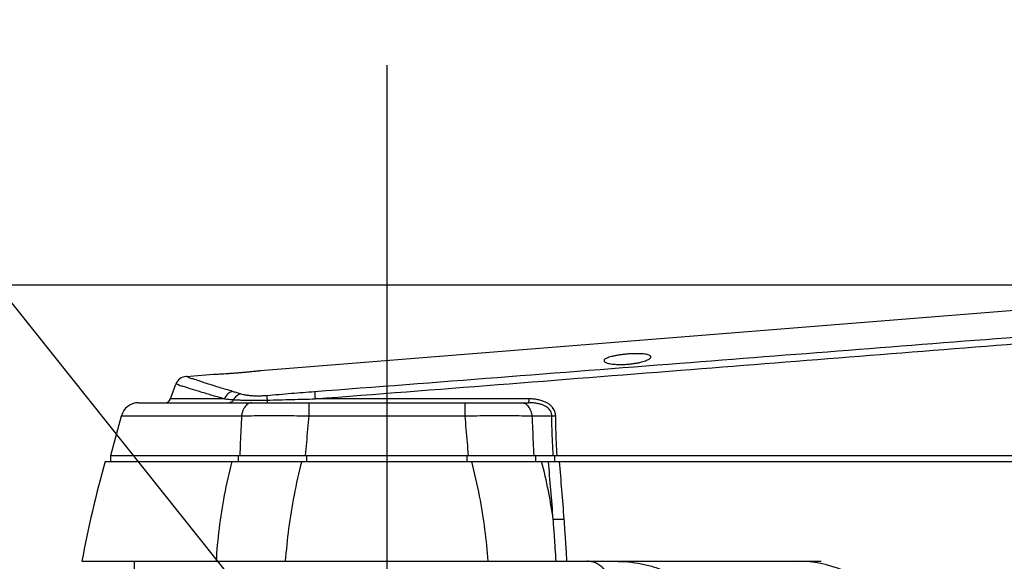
# Model space of a CAD drawing. Header units: millimetres. Extents: x 0 to 594, y 0 to 420.
# Tile 10 of 256: x 74 to 90, y 280 to 289. Entities that reach past the tile are written whole.
import ezdxf

# ---------------------------------------------------------------- set-up
doc = ezdxf.new("R2010")
doc.units = ezdxf.units.MM
doc.header["$LTSCALE"] = 32.67
doc.linetypes.add('CENTER', pattern=[0.6, 0.375, -0.075, 0.075, -0.075])
doc.linetypes.add('PHANTOM', pattern=[0.8, 0.45, -0.05, 0.1, -0.05, 0.1, -0.05])
doc.layers.get('0').update_dxf_attribs({"linetype": 'CONTINUOUS'})
for name, color, linetype in [('CRV', 7, 'CONTINUOUS'), ('DEFAULT_1', 7, 'CENTER'), ('DRA_ITEM', 7, 'CONTINUOUS'), ('DRIV_DIM', 7, 'CONTINUOUS')]:
    doc.layers.add(name, color=color, linetype=linetype)
doc.styles.get("Standard").update_dxf_attribs({"font": 'MS PGothic.ttf', "width": 0.8})
doc.dimstyles.new('DIMSTYLE_1', dxfattribs={"dimtxt": 3.8, "dimasz": 1.8, "dimexe": 0.18, "dimexo": 0.0625, "dimgap": 0.09, "dimtad": 1, "dimdec": 3, "dimlfac": 10, "dimdsep": 46, "dimtxsty": 'STANDARD', "dimblk": 'OPEN', "dimblk1": 'OPEN', "dimblk2": 'OPEN', "dimcen": 0.09, "dimadec": 0, "dimazin": 0, "dimtp": 0.001, "dimtm": 0.001, "dimtfac": 1, "dimtdec": 3, "dimtofl": 0, "dimtmove": 0, "dimatfit": 3, "dimldrblk": 'OPEN', "dimfxl": 1, "dimtolj": 1, "dimarcsym": 0})
doc.dimstyles.new('DIMSTYLE_3', dxfattribs={"dimtxt": 3.8, "dimasz": 1.8, "dimexe": 0.18, "dimexo": 0.0625, "dimgap": 0.09, "dimtad": 1, "dimdec": 3, "dimlfac": 10, "dimdsep": 46, "dimtxsty": 'STANDARD', "dimblk": 'OPEN', "dimblk1": 'OPEN', "dimblk2": 'OPEN', "dimcen": 0.09, "dimadec": 0, "dimazin": 0, "dimtp": 0.5, "dimtm": 0.5, "dimtfac": 1, "dimtdec": 3, "dimtofl": 0, "dimtmove": 0, "dimatfit": 3, "dimldrblk": 'OPEN', "dimfxl": 1, "dimtolj": 1, "dimarcsym": 0})
doc.dimstyles.new('DIMSTYLE_4', dxfattribs={"dimtxt": 3.8, "dimasz": 1.8, "dimexe": 0.18, "dimexo": 0.0625, "dimgap": 0.09, "dimtad": 1, "dimdec": 1, "dimlfac": 10, "dimdsep": 46, "dimtxsty": 'STANDARD', "dimblk": 'OPEN', "dimblk1": 'OPEN', "dimblk2": 'OPEN', "dimcen": 0.09, "dimadec": 0, "dimazin": 0, "dimtp": 0.1, "dimtm": 0.1, "dimtfac": 1, "dimtdec": 1, "dimtofl": 0, "dimtmove": 0, "dimatfit": 3, "dimldrblk": 'OPEN', "dimfxl": 1, "dimtolj": 1, "dimarcsym": 0})

# ---------------------------------------------------------------- blocks, each defined once
blk = doc.blocks.new('_OPEN')
at = {"color": 0, "linetype": 'ByBlock'}
for p, q in [((0, 0), (-1, 0.342)), ((-1, -0.342), (0, 0)), ((-1, 0), (0, 0))]:
    blk.add_line(p, q, dxfattribs=at)
blk = doc.blocks.new('*D2')
at = {"layer": 'DRIV_DIM', "color": 2, "linetype": 'Continuous'}
for p, q in [((94.274, 284.722), (44.799, 284.722)), ((46.799, 284.722), (46.799, 276.622)), ((46.799, 268.522), (46.799, 276.622)), ((94.274, 268.522), (44.799, 268.522))]:
    blk.add_line(p, q, dxfattribs=at)
at = {"layer": 'DRIV_DIM', "color": 2, "linetype": 'Continuous', "xscale": 1.8, "yscale": 1.8, "zscale": 1.8}
for p, rotation in [((46.799, 284.722), 90), ((46.799, 268.522), 270)]:
    blk.add_blockref('_OPEN', p, dxfattribs=dict(at, rotation=rotation))
at = {"layer": 'DRIV_DIM', "color": 2, "linetype": 'Continuous', "width": 0.8}
blk.add_text('162', height=3.8, rotation=90, dxfattribs=at).set_placement((45.849, 272.821))
blk = doc.blocks.new('*D26')
at = {"layer": 'DRIV_DIM', "color": 2, "linetype": 'Continuous'}
blk.add_line((46.588, 332.909), (139.754, 276.422), dxfattribs=at)
at = {"layer": 'DRIV_DIM', "color": 2, "linetype": 'Continuous', "xscale": 1.8, "yscale": 1.8, "zscale": 1.8, "rotation": 148.771321}
blk.add_blockref('_OPEN', (46.588, 332.909), dxfattribs=at)
at = {"layer": 'DRIV_DIM', "color": 2, "linetype": 'Continuous', "width": 0.8}
for s, p in [('R', (54.193, 329.409)), ('1089.5', (56.793, 327.833))]:
    blk.add_text(s, height=3.8, rotation=-31.2287, dxfattribs=at).set_placement(p)
blk = doc.blocks.new('*D29')
at = {"layer": 'DRIV_DIM', "color": 2, "linetype": 'Continuous'}
for p, q in [((141.231, 276.683), (215.21, 289.727)), ((138.254, 276.422), (63.133, 276.422))]:
    blk.add_line(p, q, dxfattribs=at)
for points in [[(212.302, 291.035), (213.241, 289.38), (213.512, 291.263)], [(64.539, 278.23), (65.133, 276.422), (65.77, 278.215)]]:
    blk.add_lwpolyline(points, dxfattribs=at)
for start, end in [(10, 95), (95, 180)]:
    blk.add_arc((139.754, 276.422), 74.621, start, end, dxfattribs=at)
at = {"layer": 'DRIV_DIM', "color": 2, "linetype": 'Continuous', "width": 0.766667}
blk.add_text('170%%d', height=3.8, rotation=15.7929, dxfattribs=at).set_placement((113.317, 348.481))
blk = doc.blocks.new('*D31')
at = {"layer": 'DRIV_DIM', "color": 2, "linetype": 'Continuous'}
blk.add_line((54.93, 356.938), (139.754, 276.422), dxfattribs=at)
at = {"layer": 'DRIV_DIM', "color": 2, "linetype": 'Continuous', "xscale": 1.8, "yscale": 1.8, "zscale": 1.8, "rotation": 136.492477}
blk.add_blockref('_OPEN', (54.93, 356.938), dxfattribs=at)
at = {"layer": 'DRIV_DIM', "color": 2, "linetype": 'Continuous', "width": 0.8}
for s, p in [('R', (65.672, 348.051)), ('1169.5', (67.877, 345.958))]:
    blk.add_text(s, height=3.8, rotation=-43.5075, dxfattribs=at).set_placement(p)

msp = doc.modelspace()

# ---------------------------------------------------------------- linework, layer by layer
at = {"color": 7, "linetype": 'Continuous'}
for p, q in [((77.60357, 283.27032), (95.73367, 284.72073)), ((76.34041, 283.16927), (76.80357, 283.20632)), ((76.07202, 282.78846), (76.16393, 283.03828)), ((75.52493, 282.72232), (82.16866, 282.72232)), ((75.05357, 281.82232), (75.23515, 282.49997)), ((74.95854, 281.72232), (107.75357, 281.72232)), ((75.05357, 281.72232), (75.05357, 281.82232)), ((75.05359, 281.82232), (107.75357, 281.82232)), ((82.61781, 281.72232), (82.61781, 281.82232)), ((74.56357, 280.02232), (87.15134, 280.02232)), ((75.45357, 280.02232), (75.45357, 279.52232))]:
    msp.add_line(p, q, dxfattribs=at)
at = {"color": 9, "linetype": 'Continuous'}
for p, q in [((76.991, 282.78846), (76.07202, 282.78846)), ((78.42494, 282.72232), (78.42494, 282.49997)), ((82.1723, 282.78846), (78.53422, 282.78846)), ((81.0822, 282.72232), (81.0822, 282.49997)), ((75.23515, 282.49997), (77.28039, 282.49997)), ((78.42496, 282.49997), (81.08218, 282.49997)), ((82.22675, 282.49997), (82.5633, 282.49996)), ((77.22217, 281.82232), (77.22217, 281.72232)), ((78.3881, 281.82232), (78.3881, 281.72232)), ((81.11905, 281.82232), (81.11905, 281.72232)), ((82.28497, 281.82232), (82.28497, 281.72232))]:
    msp.add_line(p, q, dxfattribs=at)
at = {"color": 7, "linetype": 'Continuous'}
for centre, radius, start, end in [((76.35175, 282.96954), 0.2, 94.573921, 159.390243), ((75.52492, 282.42232), 0.3, 90, 165), ((75.97793, 282.82232), 0.1, 270, 340.206917), ((93.05357, 276.62232), 18.8, 164.259754, 169.580664), ((86.75357, 278.02232), 2, 0, 90.000007)]:
    msp.add_arc(centre, radius, start, end, dxfattribs=at)
at = {"color": 9, "linetype": 'Continuous'}
for points, knots in [([(78.52604, 282.91367), (80.5995, 283.07359), (84.5871, 283.38241), (90.32934, 283.83109), (93.99808, 284.12034), (95.75279, 284.25932)], [0, 0, 0, 0, 6.23885241, 11.99860423, 17.27922393, 17.27922393, 17.27922393, 17.27922393]), ([(78.53422, 282.78846), (80.60769, 282.95019), (84.59533, 283.26249), (90.33763, 283.71615), (94.00641, 284.00858), (95.76115, 284.14908)], [0, 0, 0, 0, 6.23932971, 11.99953475, 17.28058198, 17.28058198, 17.28058198, 17.28058198]), ([(76.991, 282.78846), (76.91373, 282.80964), (76.77158, 282.8494), (76.5762, 282.9093), (76.42177, 282.95313), (76.2973, 283.00338), (76.23067, 283.0041), (76.17398, 283.0515), (76.16952, 283.03828)], [0, 0, 0, 0, 0.240364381, 0.443929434, 0.608751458, 0.733363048, 0.816866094, 0.858727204, 0.858727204, 0.858727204, 0.858727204]), ([(77.13024, 282.91536), (77.05591, 282.93672), (76.91918, 282.97683), (76.73136, 283.03717), (76.58288, 283.08152), (76.4634, 283.13175), (76.39915, 283.13336), (76.34503, 283.17994), (76.34057, 283.16723)], [0, 0, 0, 0, 0.232014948, 0.428534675, 0.587651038, 0.707946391, 0.788555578, 0.828965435, 0.828965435, 0.828965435, 0.828965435]), ([(77.13024, 282.91536), (77.11826, 282.91286), (77.0944, 282.90485), (77.06156, 282.88513), (77.03242, 282.8584), (77.00818, 282.82584), (76.99601, 282.80127), (76.991, 282.78846)], [0, 0, 0, 0, 0.036719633, 0.074750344, 0.114112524, 0.154607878, 0.19586754, 0.19586754, 0.19586754, 0.19586754]), ([(77.13024, 282.91536), (77.15302, 282.90881), (77.19968, 282.8953), (77.24627, 282.88151), (77.27009, 282.87435)], [0, 0, 0, 0, 0.07110651, 0.145744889, 0.145744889, 0.145744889, 0.145744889]), ([(77.27009, 282.87435), (77.25756, 282.87153), (77.2326, 282.86254), (77.19863, 282.84062), (77.16889, 282.81113), (77.15296, 282.78759), (77.14605, 282.77505)], [0, 0, 0, 0, 0.038550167, 0.078694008, 0.12040158, 0.163364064, 0.163364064, 0.163364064, 0.163364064]), ([(77.27009, 282.87435), (77.28608, 282.86955), (77.32056, 282.86108), (77.37553, 282.85174), (77.43553, 282.84519), (77.49942, 282.84148), (77.56664, 282.84058), (77.63669, 282.84255), (77.68425, 282.84572), (77.7083, 282.84776)], [0, 0, 0, 0, 0.050087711, 0.106339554, 0.167190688, 0.231060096, 0.298258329, 0.368814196, 0.441222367, 0.441222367, 0.441222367, 0.441222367]), ([(77.7083, 282.84776), (77.8489, 282.8597), (78.12144, 282.88209), (78.39407, 282.90349), (78.52604, 282.91367)], [0, 0, 0, 0, 0.423308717, 0.820396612, 0.820396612, 0.820396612, 0.820396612]), ([(78.52604, 282.91367), (78.5262, 282.90922), (78.52678, 282.89811), (78.52797, 282.87832), (78.52966, 282.85264), (78.53178, 282.82202), (78.53336, 282.80007), (78.53422, 282.78846)], [0, 0, 0, 0, 0.01332965, 0.033400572, 0.059463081, 0.090542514, 0.125476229, 0.125476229, 0.125476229, 0.125476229]), ([(76.991, 282.78846), (77.01608, 282.78631), (77.06777, 282.78187), (77.11945, 282.77738), (77.14605, 282.77505)], [0, 0, 0, 0, 0.075522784, 0.155632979, 0.155632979, 0.155632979, 0.155632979]), ([(77.14605, 282.77505), (77.14342, 282.76885), (77.13715, 282.75717), (77.12473, 282.74225), (77.10999, 282.73097), (77.09359, 282.72393), (77.08198, 282.72232), (77.07628, 282.72232)], [0, 0, 0, 0, 0.0202052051, 0.0394846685, 0.0578179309, 0.0753680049, 0.0924717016, 0.0924717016, 0.0924717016, 0.0924717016]), ([(77.14605, 282.77505), (77.16856, 282.77348), (77.21605, 282.77074), (77.29016, 282.76769), (77.36925, 282.76555), (77.45193, 282.76435), (77.5378, 282.76408), (77.62662, 282.76475), (77.68686, 282.76581), (77.71733, 282.76649)], [0, 0, 0, 0, 0.067676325, 0.142694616, 0.222524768, 0.305026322, 0.390766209, 0.480101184, 0.57151261, 0.57151261, 0.57151261, 0.57151261]), ([(77.4521, 282.72232), (77.44095, 282.72232), (77.41784, 282.71855), (77.38531, 282.70224), (77.35554, 282.67627), (77.32938, 282.64173), (77.30753, 282.5998), (77.29066, 282.55188), (77.28323, 282.51767), (77.28042, 282.49997)], [0, 0, 0, 0, 0.033454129, 0.068915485, 0.107839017, 0.150922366, 0.198184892, 0.249131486, 0.30290491, 0.30290491, 0.30290491, 0.30290491]), ([(77.7083, 282.84776), (77.70921, 282.84195), (77.71105, 282.82692), (77.71403, 282.79982), (77.71615, 282.77855), (77.71733, 282.76649)], [0, 0, 0, 0, 0.0176401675, 0.0454313, 0.0817738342, 0.0817738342, 0.0817738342, 0.0817738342]), ([(77.71733, 282.76649), (77.71717, 282.76035), (77.71745, 282.74866), (77.71454, 282.73688), (77.71808, 282.72232), (77.71412, 282.72232)], [0, 0, 0, 0, 0.0184413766, 0.0324723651, 0.0443429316, 0.0443429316, 0.0443429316, 0.0443429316]), ([(77.71733, 282.76649), (77.85778, 282.77047), (78.13007, 282.77793), (78.40237, 282.78507), (78.53422, 282.78846)], [0, 0, 0, 0, 0.421529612, 0.81718459, 0.81718459, 0.81718459, 0.81718459]), ([(82.05504, 282.72232), (82.06619, 282.72232), (82.08931, 282.71855), (82.12184, 282.70224), (82.1516, 282.67627), (82.17776, 282.64173), (82.19961, 282.5998), (82.21648, 282.55188), (82.22391, 282.51767), (82.22672, 282.49997)], [0, 0, 0, 0, 0.033454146, 0.068915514, 0.107839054, 0.150922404, 0.198184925, 0.249131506, 0.302904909, 0.302904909, 0.302904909, 0.302904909]), ([(82.5633, 282.49996), (82.56363, 282.5099), (82.56245, 282.52974), (82.55492, 282.55857), (82.54171, 282.58603), (82.5224, 282.61231), (82.496, 282.63753), (82.46154, 282.66114), (82.41839, 282.68222), (82.36612, 282.69988), (82.30509, 282.71306), (82.23816, 282.72077), (82.19181, 282.72232), (82.16866, 282.72232)], [0, 0, 0, 0, 0.029834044, 0.059194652, 0.088839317, 0.120730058, 0.156500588, 0.197850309, 0.245551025, 0.300134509, 0.362970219, 0.432513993, 0.501962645, 0.501962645, 0.501962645, 0.501962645]), ([(82.1723, 282.78846), (82.1722, 282.78119), (82.17172, 282.76806), (82.17196, 282.74881), (82.16909, 282.73692), (82.17264, 282.72232), (82.16867, 282.72232)], [0, 0, 0, 0, 0.0218212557, 0.0403213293, 0.0544000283, 0.0663125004, 0.0663125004, 0.0663125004, 0.0663125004]), ([(82.63066, 282.49356), (82.63044, 282.50678), (82.6279, 282.53302), (82.61763, 282.57107), (82.601, 282.60737), (82.57752, 282.64215), (82.54605, 282.67558), (82.50554, 282.70694), (82.45536, 282.73499), (82.39523, 282.7585), (82.32572, 282.77607), (82.25021, 282.78637), (82.19815, 282.78846), (82.1723, 282.78846)], [0, 0, 0, 0, 0.039666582, 0.078696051, 0.117700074, 0.158901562, 0.204039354, 0.254863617, 0.312001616, 0.37590021, 0.448012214, 0.52656601, 0.604110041, 0.604110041, 0.604110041, 0.604110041]), ([(77.28039, 282.49997), (77.27709, 282.42423), (77.27054, 282.27319), (77.26061, 282.04731), (77.25401, 281.89717), (77.25071, 281.82232)], [0, 0, 0, 0, 0.227432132, 0.453533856, 0.678295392, 0.678295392, 0.678295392, 0.678295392]), ([(77.28039, 282.49997), (77.33738, 282.50083), (77.45486, 282.50224), (77.63571, 282.50347), (77.82517, 282.50388), (78.02126, 282.50345), (78.22193, 282.50219), (78.357, 282.5008), (78.42496, 282.49997)], [0, 0, 0, 0, 0.17097779, 0.35245496, 0.54258254, 0.73935771, 0.94071124, 1.14459926, 1.14459926, 1.14459926, 1.14459926]), ([(78.42496, 282.49997), (78.4183, 282.42423), (78.40507, 282.2732), (78.38554, 282.04732), (78.37268, 281.89717), (78.3663, 281.82232)], [0, 0, 0, 0, 0.228087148, 0.454814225, 0.680179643, 0.680179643, 0.680179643, 0.680179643]), ([(81.08218, 282.49997), (81.15014, 282.5008), (81.28522, 282.50219), (81.4859, 282.50345), (81.68199, 282.50388), (81.87145, 282.50347), (82.0523, 282.50224), (82.16977, 282.50083), (82.22675, 282.49997)], [0, 0, 0, 0, 0.20390111, 0.40526206, 0.60204012, 0.79216403, 0.97363371, 1.14460057, 1.14460057, 1.14460057, 1.14460057]), ([(81.08218, 282.49997), (81.08884, 282.42423), (81.10207, 282.2732), (81.1216, 282.04732), (81.13446, 281.89717), (81.14084, 281.82232)], [0, 0, 0, 0, 0.228086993, 0.454814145, 0.680179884, 0.680179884, 0.680179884, 0.680179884]), ([(82.22675, 282.49997), (82.23005, 282.42423), (82.23661, 282.27319), (82.24653, 282.04731), (82.25313, 281.89717), (82.25643, 281.82232)], [0, 0, 0, 0, 0.227432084, 0.453533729, 0.678295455, 0.678295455, 0.678295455, 0.678295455]), ([(82.63066, 282.49356), (82.62263, 282.49334), (82.60691, 282.49353), (82.58437, 282.49561), (82.57, 282.49827), (82.5633, 282.49997)], [0, 0, 0, 0, 0.0240962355, 0.0470985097, 0.0678369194, 0.0678369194, 0.0678369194, 0.0678369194]), ([(82.58943, 281.82232), (82.58501, 281.89788), (82.57722, 282.04874), (82.56858, 282.27464), (82.56476, 282.42497), (82.5633, 282.49996)], [0, 0, 0, 0, 0.227068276, 0.453154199, 0.678181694, 0.678181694, 0.678181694, 0.678181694]), ([(82.65493, 281.82232), (82.65069, 281.89717), (82.64329, 282.0466), (82.63527, 282.27036), (82.63188, 282.41927), (82.63066, 282.49356)], [0, 0, 0, 0, 0.224893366, 0.448819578, 0.671712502, 0.671712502, 0.671712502, 0.671712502]), ([(77.11631, 281.72232), (77.06622, 281.53248), (76.98086, 281.15405), (76.89267, 280.58597), (76.85899, 280.20898), (76.84835, 280.02232)], [0, 0, 0, 0, 0.58900578, 1.16265954, 1.7235443, 1.7235443, 1.7235443, 1.7235443]), ([(78.30518, 281.72232), (78.25589, 281.53208), (78.17064, 281.15328), (78.07866, 280.58546), (78.04013, 280.20877), (78.02657, 280.02232)], [0, 0, 0, 0, 0.58955758, 1.16391305, 1.72474909, 1.72474909, 1.72474909, 1.72474909]), ([(81.48058, 280.02232), (81.46738, 280.20382), (81.42964, 280.57557), (81.33854, 281.14353), (81.2525, 281.52727), (81.20197, 281.72232)], [0, 0, 0, 0, 0.54593398, 1.12026817, 1.72474783, 1.72474783, 1.72474783, 1.72474783]), ([(82.58851, 280.73664), (82.56575, 280.89913), (82.50982, 281.22989), (82.4345, 281.55682), (82.39083, 281.72232)], [0, 0, 0, 0, 0.49224214, 1.00575226, 1.00575226, 1.00575226, 1.00575226]), ([(82.58851, 280.73664), (82.57625, 280.9037), (82.55043, 281.23241), (82.5211, 281.56084), (82.50577, 281.72232)], [0, 0, 0, 0, 0.502529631, 0.989164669, 0.989164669, 0.989164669, 0.989164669]), ([(82.7758, 280.73664), (82.7637, 280.9037), (82.73822, 281.23241), (82.70929, 281.56083), (82.69418, 281.72232)], [0, 0, 0, 0, 0.502489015, 0.989071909, 0.989071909, 0.989071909, 0.989071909]), ([(82.63759, 280.02232), (82.63326, 280.09575), (82.6238, 280.24859), (82.6076, 280.48672), (82.59525, 280.65136), (82.58851, 280.73664)], [0, 0, 0, 0, 0.220681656, 0.459393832, 0.716011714, 0.716011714, 0.716011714, 0.716011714]), ([(82.7758, 280.73664), (82.75923, 280.73538), (82.72644, 280.73349), (82.67816, 280.7325), (82.63228, 280.73339), (82.60267, 280.73531), (82.58851, 280.73664)], [0, 0, 0, 0, 0.049836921, 0.09853362, 0.144814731, 0.187484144, 0.187484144, 0.187484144, 0.187484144]), ([(82.82229, 280.02232), (82.81799, 280.09574), (82.80877, 280.24856), (82.79341, 280.48668), (82.78197, 280.65134), (82.7758, 280.73664)], [0, 0, 0, 0, 0.220640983, 0.459283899, 0.715831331, 0.715831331, 0.715831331, 0.715831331])]:
    msp.add_open_spline(points, degree=3, knots=knots, dxfattribs=at)
at = {"color": 7, "linetype": 'Continuous'}
for points, knots in [([(84.25357, 283.50329), (84.25357, 283.50804), (84.24837, 283.51923), (84.23068, 283.5305), (84.20464, 283.54009), (84.16958, 283.5477), (84.12624, 283.55338), (84.07534, 283.55692), (84.01805, 283.55827), (83.95531, 283.55737), (83.88853, 283.55417), (83.82004, 283.54871), (83.7532, 283.54126), (83.69035, 283.53216), (83.63294, 283.52167), (83.58186, 283.51), (83.53829, 283.49737), (83.50298, 283.48414), (83.47665, 283.47029), (83.45911, 283.45637), (83.45357, 283.44437), (83.45357, 283.43929)], [0, 0, 0, 0, 0.014248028, 0.03388537, 0.061552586, 0.097393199, 0.141196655, 0.192622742, 0.250387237, 0.313061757, 0.380831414, 0.450908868, 0.519146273, 0.582585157, 0.641382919, 0.694185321, 0.739680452, 0.777412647, 0.807115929, 0.828643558, 0.843885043, 0.843885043, 0.843885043, 0.843885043]), ([(83.45357, 283.43929), (83.45357, 283.43467), (83.45828, 283.42385), (83.47431, 283.41189), (83.49822, 283.40106), (83.53031, 283.39172), (83.56996, 283.38393), (83.61652, 283.37805), (83.6691, 283.37431), (83.72677, 283.37291), (83.78869, 283.37406), (83.85327, 283.3779), (83.91789, 283.38437), (83.97985, 283.39312), (84.03758, 283.40373), (84.09021, 283.41587), (84.13683, 283.4292), (84.17655, 283.44332), (84.2087, 283.4578), (84.23271, 283.47249), (84.24856, 283.48679), (84.25357, 283.49837), (84.25357, 283.50329)], [0, 0, 0, 0, 0.013863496, 0.03278502, 0.058914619, 0.092398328, 0.132788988, 0.180023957, 0.233115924, 0.290854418, 0.353025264, 0.41883896, 0.48490806, 0.547784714, 0.606528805, 0.660931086, 0.70975309, 0.751928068, 0.787289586, 0.815362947, 0.836037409, 0.850803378, 0.850803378, 0.850803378, 0.850803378]), ([(76.80357, 283.20632), (76.81054, 283.20667), (76.82607, 283.20745), (76.85318, 283.20887), (76.88772, 283.21076), (76.93076, 283.21324), (76.9815, 283.21634), (77.03886, 283.22009), (77.10193, 283.22449), (77.16922, 283.22952), (77.23827, 283.23505), (77.30556, 283.24078), (77.36863, 283.24647), (77.42598, 283.25191), (77.47668, 283.25692), (77.51965, 283.26132), (77.5541, 283.26495), (77.58113, 283.26786), (77.59661, 283.26956), (77.60357, 283.27032)], [0, 0, 0, 0, 0.020945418, 0.046646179, 0.08143272, 0.124706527, 0.175981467, 0.233948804, 0.297153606, 0.365648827, 0.436384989, 0.504950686, 0.568271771, 0.626361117, 0.677754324, 0.72111588, 0.755950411, 0.781680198, 0.80267559, 0.80267559, 0.80267559, 0.80267559]), ([(83.60004, 279.62232), (83.58968, 279.65238), (83.56721, 279.70993), (83.52654, 279.78981), (83.48002, 279.85946), (83.42788, 279.91786), (83.3703, 279.96428), (83.3077, 279.99792), (83.24116, 280.01803), (83.19536, 280.02232), (83.17255, 280.02232)], [0, 0, 0, 0, 0.095372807, 0.185045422, 0.26842492, 0.345935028, 0.419027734, 0.489201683, 0.557784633, 0.626198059, 0.626198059, 0.626198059, 0.626198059]), ([(83.63998, 280.02232), (83.71595, 280.02232), (83.86588, 280.01528), (84.08378, 279.98428), (84.28687, 279.93522), (84.47015, 279.87142), (84.63083, 279.79658), (84.76802, 279.71428), (84.84844, 279.65327), (84.88456, 279.62232)], [0, 0, 0, 0, 0.22792915, 0.44947284, 0.65933709, 0.85373267, 1.03074045, 1.19013184, 1.33282839, 1.33282839, 1.33282839, 1.33282839])]:
    msp.add_open_spline(points, degree=3, knots=knots, dxfattribs=at)
at = {"layer": 'CRV', "color": 8, "linetype": 'PHANTOM'}
for radius in [116.9528, 108.9528]:
    msp.add_arc((139.75357, 276.42232), radius, 10, 350, dxfattribs=at)
at = {"layer": 'DEFAULT_1', "color": 7, "linetype": 'CENTER'}
msp.add_line((79.75357, 288.47232), (79.75357, 264.12655), dxfattribs=at)
at = {"layer": 'DRA_ITEM', "color": 2, "linetype": 'Continuous'}
msp.add_line((79.44172, 276.81315), (62.48688, 298.06161), dxfattribs=at)

# ---------------------------------------------------------------- dimensions: what is measured, and where the dimension line sits
at = {"layer": 'DRIV_DIM', "color": 2, "linetype": 'Continuous'}
for mpoint, picture, middle in [((54.92958, 356.93845), '*D31', (74.6974, 342.10405)), ((46.5875, 332.90946), '*D26', (64.27638, 325.51751))]:
    dim = msp.add_radius_dim(center=(139.75357, 276.42232), mpoint=mpoint, dimstyle='DIMSTYLE_4', dxfattribs=at)
    dim.commit()
    dim.dimension.update_dxf_attribs({"geometry": picture, "text_midpoint": middle, "dimtype": 164})
dim = msp.add_angular_dim_2l(base=(133.24994, 350.75919), line1=((141.23078, 276.68279), (215.21035, 289.72739)), line2=((63.13275, 276.42232), (138.25357, 276.42232)), dimstyle='DIMSTYLE_3', dxfattribs=at)
dim.commit()
dim.dimension.update_dxf_attribs({"geometry": '*D29', "text_midpoint": (118.40696, 351.89523), "dimtype": 162})
dim = msp.add_linear_dim(base=(46.79874, 268.52232), p1=(94.27354, 284.72232), p2=(94.27354, 268.52232), angle=270, dimstyle='DIMSTYLE_1', dxfattribs=at)
dim.commit()
dim.dimension.update_dxf_attribs({"geometry": '*D2', "text_midpoint": (43.94874, 277.38116), "dimtype": 160})

doc.saveas('drawing.dxf')
